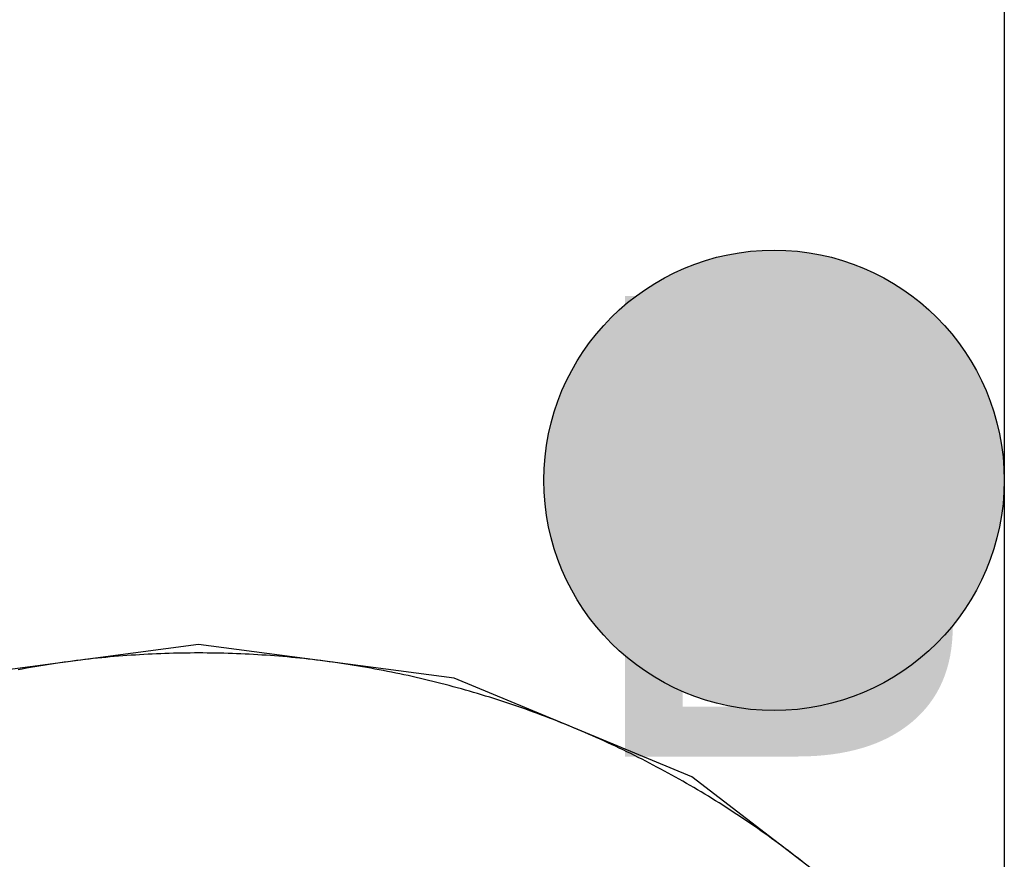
# Model space of a CAD drawing. Header units: millimetres. Extents: x -1.5 to 11.1, y -3 to 5.
# Tile 82 of 256: x 0.3422 to 0.385, y 2.1335 to 2.17. Entities that reach past the tile are written whole.
import ezdxf

# ---------------------------------------------------------------- set-up
doc = ezdxf.new("R2010")
doc.units = ezdxf.units.MM
doc.header["$MEASUREMENT"] = 0
for name, color, linetype, true_color in [('BottomLayer', 5, 'Continuous', 0x0000ff), ('DrillDrawing', 1, 'Continuous', 0xff0000), ('Metal_2', 7, 'Continuous', 0x7f0000), ('Metal_3', 7, 'Continuous', 0x3f7f00), ('TopLayer', 1, 'Continuous', 0xff0000)]:
    doc.layers.add(name, color=color, linetype=linetype, true_color=true_color)
doc.styles.add('textstyle660', font='txt')

msp = doc.modelspace()

# ---------------------------------------------------------------- hatches: boundary and pattern name
at = {"layer": 'BottomLayer', "true_color": 0x0000ff}
h = msp.add_hatch(color=5, dxfattribs=at)
edge = h.paths.add_edge_path(flags=0)
edge.add_arc((0.375, 2.15), 0.01, 0, 360)
at = {"layer": 'Metal_2', "true_color": 0x7f0000}
h = msp.add_hatch(color=16, dxfattribs=at)
edge = h.paths.add_edge_path(flags=0)
edge.add_arc((0.375, 2.15), 0.01, 0, 360)
at = {"layer": 'Metal_3', "true_color": 0x3f7f00}
h = msp.add_hatch(color=76, dxfattribs=at)
edge = h.paths.add_edge_path(flags=0)
edge.add_arc((0.375, 2.15), 0.01, 0, 360)
at = {"layer": 'TopLayer', "true_color": 0xff0000}
h = msp.add_hatch(color=1, dxfattribs=at)
edge = h.paths.add_edge_path(flags=0)
edge.add_arc((0.375, 2.15), 0.01, 0, 360)

# ---------------------------------------------------------------- linework, layer by layer
at = {"layer": 'BottomLayer'}
for p, q in [((0.35, 2.142867), (0.338905, 2.141406)), ((0.361095, 2.141406), (0.35, 2.142867)), ((0.371433, 2.137124), (0.361095, 2.141406)), ((0.380311, 2.130311), (0.371433, 2.137124))]:
    msp.add_line(p, q, dxfattribs=at)
at = {"layer": 'BottomLayer', "color": 5, "true_color": 0x0000ff}
msp.add_circle((0.375, 2.15), 0.01, dxfattribs=at)
at = {"layer": 'Metal_2'}
for p, q in [((0.346336, 2.142342), (0.346154, 2.142326)), ((0.346519, 2.142357), (0.346336, 2.142342)), ((0.346702, 2.142372), (0.346519, 2.142357)), ((0.346885, 2.142386), (0.346702, 2.142372)), ((0.347068, 2.142399), (0.346885, 2.142386)), ((0.347251, 2.142411), (0.347068, 2.142399)), ((0.347434, 2.142423), (0.347251, 2.142411)), ((0.347617, 2.142433), (0.347434, 2.142423)), ((0.3478, 2.142443), (0.347617, 2.142433)), ((0.347983, 2.142452), (0.3478, 2.142443)), ((0.348166, 2.14246), (0.347983, 2.142452)), ((0.34835, 2.142468), (0.348166, 2.14246)), ((0.348533, 2.142475), (0.34835, 2.142468)), ((0.348716, 2.142481), (0.348533, 2.142475)), ((0.3489, 2.142486), (0.348716, 2.142481)), ((0.349083, 2.14249), (0.3489, 2.142486)), ((0.349266, 2.142494), (0.349083, 2.14249)), ((0.34945, 2.142497), (0.349266, 2.142494)), ((0.349633, 2.142498), (0.34945, 2.142497)), ((0.349817, 2.1425), (0.349633, 2.142498)), ((0.35, 2.1425), (0.349817, 2.1425)), ((0.350183, 2.1425), (0.35, 2.1425)), ((0.350367, 2.142498), (0.350183, 2.1425)), ((0.35055, 2.142497), (0.350367, 2.142498)), ((0.350734, 2.142494), (0.35055, 2.142497)), ((0.350917, 2.14249), (0.350734, 2.142494)), ((0.3511, 2.142486), (0.350917, 2.14249)), ((0.351284, 2.142481), (0.3511, 2.142486)), ((0.351467, 2.142475), (0.351284, 2.142481)), ((0.35165, 2.142468), (0.351467, 2.142475)), ((0.351834, 2.14246), (0.35165, 2.142468)), ((0.352017, 2.142452), (0.351834, 2.14246)), ((0.3522, 2.142443), (0.352017, 2.142452)), ((0.352383, 2.142433), (0.3522, 2.142443)), ((0.352566, 2.142423), (0.352383, 2.142433)), ((0.352749, 2.142411), (0.352566, 2.142423)), ((0.352932, 2.142399), (0.352749, 2.142411)), ((0.353115, 2.142386), (0.352932, 2.142399)), ((0.353298, 2.142372), (0.353115, 2.142386)), ((0.353481, 2.142357), (0.353298, 2.142372)), ((0.353664, 2.142342), (0.353481, 2.142357)), ((0.353846, 2.142326), (0.353664, 2.142342)), ((0.343062, 2.14193), (0.342881, 2.1419)), ((0.343243, 2.14196), (0.343062, 2.14193)), ((0.343424, 2.141988), (0.343243, 2.14196)), ((0.343605, 2.142016), (0.343424, 2.141988)), ((0.343787, 2.142044), (0.343605, 2.142016)), ((0.343968, 2.14207), (0.343787, 2.142044)), ((0.34415, 2.142095), (0.343968, 2.14207)), ((0.344331, 2.14212), (0.34415, 2.142095)), ((0.344513, 2.142144), (0.344331, 2.14212)), ((0.344695, 2.142168), (0.344513, 2.142144)), ((0.344877, 2.14219), (0.344695, 2.142168)), ((0.345059, 2.142212), (0.344877, 2.14219)), ((0.345241, 2.142233), (0.345059, 2.142212)), ((0.345424, 2.142253), (0.345241, 2.142233)), ((0.345606, 2.142272), (0.345424, 2.142253)), ((0.345789, 2.142291), (0.345606, 2.142272)), ((0.345971, 2.142309), (0.345789, 2.142291)), ((0.346154, 2.142326), (0.345971, 2.142309)), ((0.354029, 2.142309), (0.353846, 2.142326)), ((0.354211, 2.142291), (0.354029, 2.142309)), ((0.354394, 2.142272), (0.354211, 2.142291)), ((0.354576, 2.142253), (0.354394, 2.142272)), ((0.354758, 2.142233), (0.354576, 2.142253)), ((0.354941, 2.142212), (0.354758, 2.142233)), ((0.355123, 2.14219), (0.354941, 2.142212)), ((0.355305, 2.142168), (0.355123, 2.14219)), ((0.355487, 2.142144), (0.355305, 2.142168)), ((0.355669, 2.14212), (0.355487, 2.142144)), ((0.35585, 2.142095), (0.355669, 2.14212)), ((0.356032, 2.14207), (0.35585, 2.142095)), ((0.356213, 2.142044), (0.356032, 2.14207)), ((0.356395, 2.142016), (0.356213, 2.142044)), ((0.356576, 2.141988), (0.356395, 2.142016)), ((0.356757, 2.14196), (0.356576, 2.141988)), ((0.356938, 2.14193), (0.356757, 2.14196)), ((0.357119, 2.1419), (0.356938, 2.14193)), ((0.342339, 2.141804), (0.342159, 2.14177)), ((0.34252, 2.141837), (0.342339, 2.141804)), ((0.3427, 2.141869), (0.34252, 2.141837)), ((0.342881, 2.1419), (0.3427, 2.141869)), ((0.3573, 2.141869), (0.357119, 2.1419)), ((0.35748, 2.141837), (0.3573, 2.141869)), ((0.357661, 2.141804), (0.35748, 2.141837)), ((0.357841, 2.14177), (0.357661, 2.141804)), ((0.358021, 2.141736), (0.357841, 2.14177)), ((0.358201, 2.141701), (0.358021, 2.141736)), ((0.358381, 2.141666), (0.358201, 2.141701)), ((0.358561, 2.141629), (0.358381, 2.141666)), ((0.358741, 2.141592), (0.358561, 2.141629)), ((0.35892, 2.141554), (0.358741, 2.141592)), ((0.359099, 2.141515), (0.35892, 2.141554)), ((0.359278, 2.141475), (0.359099, 2.141515)), ((0.359457, 2.141434), (0.359278, 2.141475)), ((0.359636, 2.141393), (0.359457, 2.141434)), ((0.359814, 2.141351), (0.359636, 2.141393)), ((0.359993, 2.141309), (0.359814, 2.141351)), ((0.360171, 2.141265), (0.359993, 2.141309)), ((0.360349, 2.141221), (0.360171, 2.141265)), ((0.360527, 2.141176), (0.360349, 2.141221)), ((0.360704, 2.14113), (0.360527, 2.141176)), ((0.360882, 2.141083), (0.360704, 2.14113)), ((0.361059, 2.141036), (0.360882, 2.141083)), ((0.361236, 2.140988), (0.361059, 2.141036)), ((0.361413, 2.140939), (0.361236, 2.140988)), ((0.361589, 2.14089), (0.361413, 2.140939)), ((0.361766, 2.140839), (0.361589, 2.14089)), ((0.361942, 2.140788), (0.361766, 2.140839)), ((0.362118, 2.140736), (0.361942, 2.140788)), ((0.362293, 2.140683), (0.362118, 2.140736)), ((0.362469, 2.14063), (0.362293, 2.140683)), ((0.362644, 2.140576), (0.362469, 2.14063)), ((0.362819, 2.140521), (0.362644, 2.140576)), ((0.362994, 2.140465), (0.362819, 2.140521)), ((0.363168, 2.140409), (0.362994, 2.140465)), ((0.363342, 2.140351), (0.363168, 2.140409)), ((0.363516, 2.140293), (0.363342, 2.140351)), ((0.36369, 2.140235), (0.363516, 2.140293)), ((0.363864, 2.140175), (0.36369, 2.140235)), ((0.364037, 2.140115), (0.363864, 2.140175)), ((0.36421, 2.140054), (0.364037, 2.140115)), ((0.364383, 2.139992), (0.36421, 2.140054)), ((0.364555, 2.13993), (0.364383, 2.139992)), ((0.364727, 2.139867), (0.364555, 2.13993)), ((0.364899, 2.139803), (0.364727, 2.139867)), ((0.365071, 2.139738), (0.364899, 2.139803)), ((0.365242, 2.139673), (0.365071, 2.139738)), ((0.365413, 2.139607), (0.365242, 2.139673)), ((0.365584, 2.13954), (0.365413, 2.139607)), ((0.365754, 2.139472), (0.365584, 2.13954)), ((0.365925, 2.139404), (0.365754, 2.139472)), ((0.366094, 2.139335), (0.365925, 2.139404)), ((0.366264, 2.139265), (0.366094, 2.139335)), ((0.366433, 2.139194), (0.366264, 2.139265)), ((0.366602, 2.139123), (0.366433, 2.139194)), ((0.366771, 2.139051), (0.366602, 2.139123)), ((0.366939, 2.138978), (0.366771, 2.139051)), ((0.367107, 2.138905), (0.366939, 2.138978)), ((0.367275, 2.138831), (0.367107, 2.138905)), ((0.367443, 2.138756), (0.367275, 2.138831)), ((0.36761, 2.13868), (0.367443, 2.138756)), ((0.367776, 2.138604), (0.36761, 2.13868)), ((0.367943, 2.138527), (0.367776, 2.138604)), ((0.368109, 2.138449), (0.367943, 2.138527)), ((0.368275, 2.138371), (0.368109, 2.138449)), ((0.36844, 2.138291), (0.368275, 2.138371)), ((0.368605, 2.138211), (0.36844, 2.138291)), ((0.36877, 2.138131), (0.368605, 2.138211)), ((0.368934, 2.138049), (0.36877, 2.138131)), ((0.369098, 2.137967), (0.368934, 2.138049)), ((0.369262, 2.137885), (0.369098, 2.137967)), ((0.369425, 2.137801), (0.369262, 2.137885)), ((0.369588, 2.137717), (0.369425, 2.137801)), ((0.369751, 2.137632), (0.369588, 2.137717)), ((0.369913, 2.137546), (0.369751, 2.137632)), ((0.370075, 2.13746), (0.369913, 2.137546)), ((0.370236, 2.137373), (0.370075, 2.13746)), ((0.370397, 2.137285), (0.370236, 2.137373)), ((0.370558, 2.137197), (0.370397, 2.137285)), ((0.370718, 2.137108), (0.370558, 2.137197)), ((0.370878, 2.137018), (0.370718, 2.137108)), ((0.371038, 2.136928), (0.370878, 2.137018)), ((0.371197, 2.136837), (0.371038, 2.136928)), ((0.371356, 2.136745), (0.371197, 2.136837)), ((0.371514, 2.136652), (0.371356, 2.136745)), ((0.371672, 2.136559), (0.371514, 2.136652)), ((0.37183, 2.136465), (0.371672, 2.136559)), ((0.371987, 2.136371), (0.37183, 2.136465)), ((0.372144, 2.136276), (0.371987, 2.136371)), ((0.3723, 2.13618), (0.372144, 2.136276)), ((0.372456, 2.136083), (0.3723, 2.13618)), ((0.372611, 2.135986), (0.372456, 2.136083)), ((0.372767, 2.135888), (0.372611, 2.135986)), ((0.372921, 2.135789), (0.372767, 2.135888)), ((0.373075, 2.13569), (0.372921, 2.135789)), ((0.373229, 2.13559), (0.373075, 2.13569)), ((0.373383, 2.13549), (0.373229, 2.13559)), ((0.373536, 2.135388), (0.373383, 2.13549)), ((0.373688, 2.135286), (0.373536, 2.135388)), ((0.37384, 2.135184), (0.373688, 2.135286)), ((0.373992, 2.135081), (0.37384, 2.135184)), ((0.374143, 2.134977), (0.373992, 2.135081)), ((0.374294, 2.134872), (0.374143, 2.134977)), ((0.374444, 2.134767), (0.374294, 2.134872)), ((0.374594, 2.134661), (0.374444, 2.134767)), ((0.374743, 2.134555), (0.374594, 2.134661)), ((0.374892, 2.134448), (0.374743, 2.134555)), ((0.37504, 2.13434), (0.374892, 2.134448)), ((0.375188, 2.134232), (0.37504, 2.13434)), ((0.375336, 2.134123), (0.375188, 2.134232)), ((0.375483, 2.134013), (0.375336, 2.134123)), ((0.375629, 2.133903), (0.375483, 2.134013)), ((0.375775, 2.133792), (0.375629, 2.133903)), ((0.375921, 2.13368), (0.375775, 2.133792)), ((0.376066, 2.133568), (0.375921, 2.13368)), ((0.376211, 2.133455), (0.376066, 2.133568))]:
    msp.add_line(p, q, dxfattribs=at)
at = {"layer": 'Metal_2', "color": 16, "true_color": 0x7f0000}
msp.add_circle((0.375, 2.15), 0.01, dxfattribs=at)
at = {"layer": 'Metal_3'}
for p, q in [((0.385, 2.7), (0.385, 2.13211)), ((0.346336, 2.142342), (0.346154, 2.142326)), ((0.346519, 2.142357), (0.346336, 2.142342)), ((0.346702, 2.142372), (0.346519, 2.142357)), ((0.346885, 2.142386), (0.346702, 2.142372)), ((0.347068, 2.142399), (0.346885, 2.142386)), ((0.347251, 2.142411), (0.347068, 2.142399)), ((0.347434, 2.142423), (0.347251, 2.142411)), ((0.347617, 2.142433), (0.347434, 2.142423)), ((0.3478, 2.142443), (0.347617, 2.142433)), ((0.347983, 2.142452), (0.3478, 2.142443)), ((0.348166, 2.14246), (0.347983, 2.142452)), ((0.34835, 2.142468), (0.348166, 2.14246)), ((0.348533, 2.142475), (0.34835, 2.142468)), ((0.348716, 2.142481), (0.348533, 2.142475)), ((0.3489, 2.142486), (0.348716, 2.142481)), ((0.349083, 2.14249), (0.3489, 2.142486)), ((0.349266, 2.142494), (0.349083, 2.14249)), ((0.34945, 2.142497), (0.349266, 2.142494)), ((0.349633, 2.142498), (0.34945, 2.142497)), ((0.349817, 2.1425), (0.349633, 2.142498)), ((0.35, 2.1425), (0.349817, 2.1425)), ((0.350183, 2.1425), (0.35, 2.1425)), ((0.350367, 2.142498), (0.350183, 2.1425)), ((0.35055, 2.142497), (0.350367, 2.142498)), ((0.350734, 2.142494), (0.35055, 2.142497)), ((0.350917, 2.14249), (0.350734, 2.142494)), ((0.3511, 2.142486), (0.350917, 2.14249)), ((0.351284, 2.142481), (0.3511, 2.142486)), ((0.351467, 2.142475), (0.351284, 2.142481)), ((0.35165, 2.142468), (0.351467, 2.142475)), ((0.351834, 2.14246), (0.35165, 2.142468)), ((0.352017, 2.142452), (0.351834, 2.14246)), ((0.3522, 2.142443), (0.352017, 2.142452)), ((0.352383, 2.142433), (0.3522, 2.142443)), ((0.352566, 2.142423), (0.352383, 2.142433)), ((0.352749, 2.142411), (0.352566, 2.142423)), ((0.352932, 2.142399), (0.352749, 2.142411)), ((0.353115, 2.142386), (0.352932, 2.142399)), ((0.353298, 2.142372), (0.353115, 2.142386)), ((0.353481, 2.142357), (0.353298, 2.142372)), ((0.353664, 2.142342), (0.353481, 2.142357)), ((0.353846, 2.142326), (0.353664, 2.142342)), ((0.343062, 2.14193), (0.342881, 2.1419)), ((0.343243, 2.14196), (0.343062, 2.14193)), ((0.343424, 2.141988), (0.343243, 2.14196)), ((0.343605, 2.142016), (0.343424, 2.141988)), ((0.343787, 2.142044), (0.343605, 2.142016)), ((0.343968, 2.14207), (0.343787, 2.142044)), ((0.34415, 2.142095), (0.343968, 2.14207)), ((0.344331, 2.14212), (0.34415, 2.142095)), ((0.344513, 2.142144), (0.344331, 2.14212)), ((0.344695, 2.142168), (0.344513, 2.142144)), ((0.344877, 2.14219), (0.344695, 2.142168)), ((0.345059, 2.142212), (0.344877, 2.14219)), ((0.345241, 2.142233), (0.345059, 2.142212)), ((0.345424, 2.142253), (0.345241, 2.142233)), ((0.345606, 2.142272), (0.345424, 2.142253)), ((0.345789, 2.142291), (0.345606, 2.142272)), ((0.345971, 2.142309), (0.345789, 2.142291)), ((0.346154, 2.142326), (0.345971, 2.142309)), ((0.354029, 2.142309), (0.353846, 2.142326)), ((0.354211, 2.142291), (0.354029, 2.142309)), ((0.354394, 2.142272), (0.354211, 2.142291)), ((0.354576, 2.142253), (0.354394, 2.142272)), ((0.354758, 2.142233), (0.354576, 2.142253)), ((0.354941, 2.142212), (0.354758, 2.142233)), ((0.355123, 2.14219), (0.354941, 2.142212)), ((0.355305, 2.142168), (0.355123, 2.14219)), ((0.355487, 2.142144), (0.355305, 2.142168)), ((0.355669, 2.14212), (0.355487, 2.142144)), ((0.35585, 2.142095), (0.355669, 2.14212)), ((0.356032, 2.14207), (0.35585, 2.142095)), ((0.356213, 2.142044), (0.356032, 2.14207)), ((0.356395, 2.142016), (0.356213, 2.142044)), ((0.356576, 2.141988), (0.356395, 2.142016)), ((0.356757, 2.14196), (0.356576, 2.141988)), ((0.356938, 2.14193), (0.356757, 2.14196)), ((0.357119, 2.1419), (0.356938, 2.14193)), ((0.342339, 2.141804), (0.342159, 2.14177)), ((0.34252, 2.141837), (0.342339, 2.141804)), ((0.3427, 2.141869), (0.34252, 2.141837)), ((0.342881, 2.1419), (0.3427, 2.141869)), ((0.3573, 2.141869), (0.357119, 2.1419)), ((0.35748, 2.141837), (0.3573, 2.141869)), ((0.357661, 2.141804), (0.35748, 2.141837)), ((0.357841, 2.14177), (0.357661, 2.141804)), ((0.358021, 2.141736), (0.357841, 2.14177)), ((0.358201, 2.141701), (0.358021, 2.141736)), ((0.358381, 2.141666), (0.358201, 2.141701)), ((0.358561, 2.141629), (0.358381, 2.141666)), ((0.358741, 2.141592), (0.358561, 2.141629)), ((0.35892, 2.141554), (0.358741, 2.141592)), ((0.359099, 2.141515), (0.35892, 2.141554)), ((0.359278, 2.141475), (0.359099, 2.141515)), ((0.359457, 2.141434), (0.359278, 2.141475)), ((0.359636, 2.141393), (0.359457, 2.141434)), ((0.359814, 2.141351), (0.359636, 2.141393)), ((0.359993, 2.141309), (0.359814, 2.141351)), ((0.360171, 2.141265), (0.359993, 2.141309)), ((0.360349, 2.141221), (0.360171, 2.141265)), ((0.360527, 2.141176), (0.360349, 2.141221)), ((0.360704, 2.14113), (0.360527, 2.141176)), ((0.360882, 2.141083), (0.360704, 2.14113)), ((0.361059, 2.141036), (0.360882, 2.141083)), ((0.361236, 2.140988), (0.361059, 2.141036)), ((0.361413, 2.140939), (0.361236, 2.140988)), ((0.361589, 2.14089), (0.361413, 2.140939)), ((0.361766, 2.140839), (0.361589, 2.14089)), ((0.361942, 2.140788), (0.361766, 2.140839)), ((0.362118, 2.140736), (0.361942, 2.140788)), ((0.362293, 2.140683), (0.362118, 2.140736)), ((0.362469, 2.14063), (0.362293, 2.140683)), ((0.362644, 2.140576), (0.362469, 2.14063)), ((0.362819, 2.140521), (0.362644, 2.140576)), ((0.362994, 2.140465), (0.362819, 2.140521)), ((0.363168, 2.140409), (0.362994, 2.140465)), ((0.363342, 2.140351), (0.363168, 2.140409)), ((0.363516, 2.140293), (0.363342, 2.140351)), ((0.36369, 2.140235), (0.363516, 2.140293)), ((0.363864, 2.140175), (0.36369, 2.140235)), ((0.364037, 2.140115), (0.363864, 2.140175)), ((0.36421, 2.140054), (0.364037, 2.140115)), ((0.364383, 2.139992), (0.36421, 2.140054)), ((0.364555, 2.13993), (0.364383, 2.139992)), ((0.364727, 2.139867), (0.364555, 2.13993)), ((0.364899, 2.139803), (0.364727, 2.139867)), ((0.365071, 2.139738), (0.364899, 2.139803)), ((0.365242, 2.139673), (0.365071, 2.139738)), ((0.365413, 2.139607), (0.365242, 2.139673)), ((0.365584, 2.13954), (0.365413, 2.139607)), ((0.365754, 2.139472), (0.365584, 2.13954)), ((0.365925, 2.139404), (0.365754, 2.139472)), ((0.366094, 2.139335), (0.365925, 2.139404)), ((0.366264, 2.139265), (0.366094, 2.139335)), ((0.366433, 2.139194), (0.366264, 2.139265)), ((0.366602, 2.139123), (0.366433, 2.139194)), ((0.366771, 2.139051), (0.366602, 2.139123)), ((0.366939, 2.138978), (0.366771, 2.139051)), ((0.367107, 2.138905), (0.366939, 2.138978)), ((0.367275, 2.138831), (0.367107, 2.138905)), ((0.367443, 2.138756), (0.367275, 2.138831)), ((0.36761, 2.13868), (0.367443, 2.138756)), ((0.367776, 2.138604), (0.36761, 2.13868)), ((0.367943, 2.138527), (0.367776, 2.138604)), ((0.368109, 2.138449), (0.367943, 2.138527)), ((0.368275, 2.138371), (0.368109, 2.138449)), ((0.36844, 2.138291), (0.368275, 2.138371)), ((0.368605, 2.138211), (0.36844, 2.138291)), ((0.36877, 2.138131), (0.368605, 2.138211)), ((0.368934, 2.138049), (0.36877, 2.138131)), ((0.369098, 2.137967), (0.368934, 2.138049)), ((0.369262, 2.137885), (0.369098, 2.137967)), ((0.369425, 2.137801), (0.369262, 2.137885)), ((0.369588, 2.137717), (0.369425, 2.137801)), ((0.369751, 2.137632), (0.369588, 2.137717)), ((0.369913, 2.137546), (0.369751, 2.137632)), ((0.370075, 2.13746), (0.369913, 2.137546)), ((0.370236, 2.137373), (0.370075, 2.13746)), ((0.370397, 2.137285), (0.370236, 2.137373)), ((0.370558, 2.137197), (0.370397, 2.137285)), ((0.370718, 2.137108), (0.370558, 2.137197)), ((0.370878, 2.137018), (0.370718, 2.137108)), ((0.371038, 2.136928), (0.370878, 2.137018)), ((0.371197, 2.136837), (0.371038, 2.136928)), ((0.371356, 2.136745), (0.371197, 2.136837)), ((0.371514, 2.136652), (0.371356, 2.136745)), ((0.371672, 2.136559), (0.371514, 2.136652)), ((0.37183, 2.136465), (0.371672, 2.136559)), ((0.371987, 2.136371), (0.37183, 2.136465)), ((0.372144, 2.136276), (0.371987, 2.136371)), ((0.3723, 2.13618), (0.372144, 2.136276)), ((0.372456, 2.136083), (0.3723, 2.13618)), ((0.372611, 2.135986), (0.372456, 2.136083)), ((0.372767, 2.135888), (0.372611, 2.135986)), ((0.372921, 2.135789), (0.372767, 2.135888)), ((0.373075, 2.13569), (0.372921, 2.135789)), ((0.373229, 2.13559), (0.373075, 2.13569)), ((0.373383, 2.13549), (0.373229, 2.13559)), ((0.373536, 2.135388), (0.373383, 2.13549)), ((0.373688, 2.135286), (0.373536, 2.135388)), ((0.37384, 2.135184), (0.373688, 2.135286)), ((0.373992, 2.135081), (0.37384, 2.135184)), ((0.374143, 2.134977), (0.373992, 2.135081)), ((0.374294, 2.134872), (0.374143, 2.134977)), ((0.374444, 2.134767), (0.374294, 2.134872)), ((0.374594, 2.134661), (0.374444, 2.134767)), ((0.374743, 2.134555), (0.374594, 2.134661)), ((0.374892, 2.134448), (0.374743, 2.134555)), ((0.37504, 2.13434), (0.374892, 2.134448)), ((0.375188, 2.134232), (0.37504, 2.13434)), ((0.375336, 2.134123), (0.375188, 2.134232)), ((0.375483, 2.134013), (0.375336, 2.134123)), ((0.375629, 2.133903), (0.375483, 2.134013)), ((0.375775, 2.133792), (0.375629, 2.133903)), ((0.375921, 2.13368), (0.375775, 2.133792)), ((0.376066, 2.133568), (0.375921, 2.13368)), ((0.376211, 2.133455), (0.376066, 2.133568))]:
    msp.add_line(p, q, dxfattribs=at)
at = {"layer": 'Metal_3', "color": 76, "true_color": 0x3f7f00}
msp.add_circle((0.375, 2.15), 0.01, dxfattribs=at)
at = {"layer": 'TopLayer'}
for p, q in [((0.346336, 2.142342), (0.346154, 2.142326)), ((0.346519, 2.142357), (0.346336, 2.142342)), ((0.346702, 2.142372), (0.346519, 2.142357)), ((0.346885, 2.142386), (0.346702, 2.142372)), ((0.347068, 2.142399), (0.346885, 2.142386)), ((0.347251, 2.142411), (0.347068, 2.142399)), ((0.347434, 2.142423), (0.347251, 2.142411)), ((0.347617, 2.142433), (0.347434, 2.142423)), ((0.3478, 2.142443), (0.347617, 2.142433)), ((0.347983, 2.142452), (0.3478, 2.142443)), ((0.348166, 2.14246), (0.347983, 2.142452)), ((0.34835, 2.142468), (0.348166, 2.14246)), ((0.348533, 2.142475), (0.34835, 2.142468)), ((0.348716, 2.142481), (0.348533, 2.142475)), ((0.3489, 2.142486), (0.348716, 2.142481)), ((0.349083, 2.14249), (0.3489, 2.142486)), ((0.349266, 2.142494), (0.349083, 2.14249)), ((0.34945, 2.142497), (0.349266, 2.142494)), ((0.349633, 2.142498), (0.34945, 2.142497)), ((0.349817, 2.1425), (0.349633, 2.142498)), ((0.35, 2.1425), (0.349817, 2.1425)), ((0.350183, 2.1425), (0.35, 2.1425)), ((0.350367, 2.142498), (0.350183, 2.1425)), ((0.35055, 2.142497), (0.350367, 2.142498)), ((0.350734, 2.142494), (0.35055, 2.142497)), ((0.350917, 2.14249), (0.350734, 2.142494)), ((0.3511, 2.142486), (0.350917, 2.14249)), ((0.351284, 2.142481), (0.3511, 2.142486)), ((0.351467, 2.142475), (0.351284, 2.142481)), ((0.35165, 2.142468), (0.351467, 2.142475)), ((0.351834, 2.14246), (0.35165, 2.142468)), ((0.352017, 2.142452), (0.351834, 2.14246)), ((0.3522, 2.142443), (0.352017, 2.142452)), ((0.352383, 2.142433), (0.3522, 2.142443)), ((0.352566, 2.142423), (0.352383, 2.142433)), ((0.352749, 2.142411), (0.352566, 2.142423)), ((0.352932, 2.142399), (0.352749, 2.142411)), ((0.353115, 2.142386), (0.352932, 2.142399)), ((0.353298, 2.142372), (0.353115, 2.142386)), ((0.353481, 2.142357), (0.353298, 2.142372)), ((0.353664, 2.142342), (0.353481, 2.142357)), ((0.353846, 2.142326), (0.353664, 2.142342)), ((0.343062, 2.14193), (0.342881, 2.1419)), ((0.343243, 2.14196), (0.343062, 2.14193)), ((0.343424, 2.141988), (0.343243, 2.14196)), ((0.343605, 2.142016), (0.343424, 2.141988)), ((0.343787, 2.142044), (0.343605, 2.142016)), ((0.343968, 2.14207), (0.343787, 2.142044)), ((0.34415, 2.142095), (0.343968, 2.14207)), ((0.344331, 2.14212), (0.34415, 2.142095)), ((0.344513, 2.142144), (0.344331, 2.14212)), ((0.344695, 2.142168), (0.344513, 2.142144)), ((0.344877, 2.14219), (0.344695, 2.142168)), ((0.345059, 2.142212), (0.344877, 2.14219)), ((0.345241, 2.142233), (0.345059, 2.142212)), ((0.345424, 2.142253), (0.345241, 2.142233)), ((0.345606, 2.142272), (0.345424, 2.142253)), ((0.345789, 2.142291), (0.345606, 2.142272)), ((0.345971, 2.142309), (0.345789, 2.142291)), ((0.346154, 2.142326), (0.345971, 2.142309)), ((0.354029, 2.142309), (0.353846, 2.142326)), ((0.354211, 2.142291), (0.354029, 2.142309)), ((0.354394, 2.142272), (0.354211, 2.142291)), ((0.354576, 2.142253), (0.354394, 2.142272)), ((0.354758, 2.142233), (0.354576, 2.142253)), ((0.354941, 2.142212), (0.354758, 2.142233)), ((0.355123, 2.14219), (0.354941, 2.142212)), ((0.355305, 2.142168), (0.355123, 2.14219)), ((0.355487, 2.142144), (0.355305, 2.142168)), ((0.355669, 2.14212), (0.355487, 2.142144)), ((0.35585, 2.142095), (0.355669, 2.14212)), ((0.356032, 2.14207), (0.35585, 2.142095)), ((0.356213, 2.142044), (0.356032, 2.14207)), ((0.356395, 2.142016), (0.356213, 2.142044)), ((0.356576, 2.141988), (0.356395, 2.142016)), ((0.356757, 2.14196), (0.356576, 2.141988)), ((0.356938, 2.14193), (0.356757, 2.14196)), ((0.357119, 2.1419), (0.356938, 2.14193)), ((0.342339, 2.141804), (0.342159, 2.14177)), ((0.34252, 2.141837), (0.342339, 2.141804)), ((0.3427, 2.141869), (0.34252, 2.141837)), ((0.342881, 2.1419), (0.3427, 2.141869)), ((0.3573, 2.141869), (0.357119, 2.1419)), ((0.35748, 2.141837), (0.3573, 2.141869)), ((0.357661, 2.141804), (0.35748, 2.141837)), ((0.357841, 2.14177), (0.357661, 2.141804)), ((0.358021, 2.141736), (0.357841, 2.14177)), ((0.358201, 2.141701), (0.358021, 2.141736)), ((0.358381, 2.141666), (0.358201, 2.141701)), ((0.358561, 2.141629), (0.358381, 2.141666)), ((0.358741, 2.141592), (0.358561, 2.141629)), ((0.35892, 2.141554), (0.358741, 2.141592)), ((0.359099, 2.141515), (0.35892, 2.141554)), ((0.359278, 2.141475), (0.359099, 2.141515)), ((0.359457, 2.141434), (0.359278, 2.141475)), ((0.359636, 2.141393), (0.359457, 2.141434)), ((0.359814, 2.141351), (0.359636, 2.141393)), ((0.359993, 2.141309), (0.359814, 2.141351)), ((0.360171, 2.141265), (0.359993, 2.141309)), ((0.360349, 2.141221), (0.360171, 2.141265)), ((0.360527, 2.141176), (0.360349, 2.141221)), ((0.360704, 2.14113), (0.360527, 2.141176)), ((0.360882, 2.141083), (0.360704, 2.14113)), ((0.361059, 2.141036), (0.360882, 2.141083)), ((0.361236, 2.140988), (0.361059, 2.141036)), ((0.361413, 2.140939), (0.361236, 2.140988)), ((0.361589, 2.14089), (0.361413, 2.140939)), ((0.361766, 2.140839), (0.361589, 2.14089)), ((0.361942, 2.140788), (0.361766, 2.140839)), ((0.362118, 2.140736), (0.361942, 2.140788)), ((0.362293, 2.140683), (0.362118, 2.140736)), ((0.362469, 2.14063), (0.362293, 2.140683)), ((0.362644, 2.140576), (0.362469, 2.14063)), ((0.362819, 2.140521), (0.362644, 2.140576)), ((0.362994, 2.140465), (0.362819, 2.140521)), ((0.363168, 2.140409), (0.362994, 2.140465)), ((0.363342, 2.140351), (0.363168, 2.140409)), ((0.363516, 2.140293), (0.363342, 2.140351)), ((0.36369, 2.140235), (0.363516, 2.140293)), ((0.363864, 2.140175), (0.36369, 2.140235)), ((0.364037, 2.140115), (0.363864, 2.140175)), ((0.36421, 2.140054), (0.364037, 2.140115)), ((0.364383, 2.139992), (0.36421, 2.140054)), ((0.364555, 2.13993), (0.364383, 2.139992)), ((0.364727, 2.139867), (0.364555, 2.13993)), ((0.364899, 2.139803), (0.364727, 2.139867)), ((0.365071, 2.139738), (0.364899, 2.139803)), ((0.365242, 2.139673), (0.365071, 2.139738)), ((0.365413, 2.139607), (0.365242, 2.139673)), ((0.365584, 2.13954), (0.365413, 2.139607)), ((0.365754, 2.139472), (0.365584, 2.13954)), ((0.365925, 2.139404), (0.365754, 2.139472)), ((0.366094, 2.139335), (0.365925, 2.139404)), ((0.366264, 2.139265), (0.366094, 2.139335)), ((0.366433, 2.139194), (0.366264, 2.139265)), ((0.366602, 2.139123), (0.366433, 2.139194)), ((0.366771, 2.139051), (0.366602, 2.139123)), ((0.366939, 2.138978), (0.366771, 2.139051)), ((0.367107, 2.138905), (0.366939, 2.138978)), ((0.367275, 2.138831), (0.367107, 2.138905)), ((0.367443, 2.138756), (0.367275, 2.138831)), ((0.36761, 2.13868), (0.367443, 2.138756)), ((0.367776, 2.138604), (0.36761, 2.13868)), ((0.367943, 2.138527), (0.367776, 2.138604)), ((0.368109, 2.138449), (0.367943, 2.138527)), ((0.368275, 2.138371), (0.368109, 2.138449)), ((0.36844, 2.138291), (0.368275, 2.138371)), ((0.368605, 2.138211), (0.36844, 2.138291)), ((0.36877, 2.138131), (0.368605, 2.138211)), ((0.368934, 2.138049), (0.36877, 2.138131)), ((0.369098, 2.137967), (0.368934, 2.138049)), ((0.369262, 2.137885), (0.369098, 2.137967)), ((0.369425, 2.137801), (0.369262, 2.137885)), ((0.369588, 2.137717), (0.369425, 2.137801)), ((0.369751, 2.137632), (0.369588, 2.137717)), ((0.369913, 2.137546), (0.369751, 2.137632)), ((0.370075, 2.13746), (0.369913, 2.137546)), ((0.370236, 2.137373), (0.370075, 2.13746)), ((0.370397, 2.137285), (0.370236, 2.137373)), ((0.370558, 2.137197), (0.370397, 2.137285)), ((0.370718, 2.137108), (0.370558, 2.137197)), ((0.370878, 2.137018), (0.370718, 2.137108)), ((0.371038, 2.136928), (0.370878, 2.137018)), ((0.371197, 2.136837), (0.371038, 2.136928)), ((0.371356, 2.136745), (0.371197, 2.136837)), ((0.371514, 2.136652), (0.371356, 2.136745)), ((0.371672, 2.136559), (0.371514, 2.136652)), ((0.37183, 2.136465), (0.371672, 2.136559)), ((0.371987, 2.136371), (0.37183, 2.136465)), ((0.372144, 2.136276), (0.371987, 2.136371)), ((0.3723, 2.13618), (0.372144, 2.136276)), ((0.372456, 2.136083), (0.3723, 2.13618)), ((0.372611, 2.135986), (0.372456, 2.136083)), ((0.372767, 2.135888), (0.372611, 2.135986)), ((0.372921, 2.135789), (0.372767, 2.135888)), ((0.373075, 2.13569), (0.372921, 2.135789)), ((0.373229, 2.13559), (0.373075, 2.13569)), ((0.373383, 2.13549), (0.373229, 2.13559)), ((0.373536, 2.135388), (0.373383, 2.13549)), ((0.373688, 2.135286), (0.373536, 2.135388)), ((0.37384, 2.135184), (0.373688, 2.135286)), ((0.373992, 2.135081), (0.37384, 2.135184)), ((0.374143, 2.134977), (0.373992, 2.135081)), ((0.374294, 2.134872), (0.374143, 2.134977)), ((0.374444, 2.134767), (0.374294, 2.134872)), ((0.374594, 2.134661), (0.374444, 2.134767)), ((0.374743, 2.134555), (0.374594, 2.134661)), ((0.374892, 2.134448), (0.374743, 2.134555)), ((0.37504, 2.13434), (0.374892, 2.134448)), ((0.375188, 2.134232), (0.37504, 2.13434)), ((0.375336, 2.134123), (0.375188, 2.134232)), ((0.375483, 2.134013), (0.375336, 2.134123)), ((0.375629, 2.133903), (0.375483, 2.134013)), ((0.375775, 2.133792), (0.375629, 2.133903)), ((0.375921, 2.13368), (0.375775, 2.133792)), ((0.376066, 2.133568), (0.375921, 2.13368)), ((0.376211, 2.133455), (0.376066, 2.133568))]:
    msp.add_line(p, q, dxfattribs=at)
at = {"layer": 'TopLayer', "color": 1, "true_color": 0xff0000}
msp.add_circle((0.375, 2.15), 0.01, dxfattribs=at)

# ---------------------------------------------------------------- texts
at = {"layer": 'DrillDrawing', "style": 'textstyle660'}
msp.add_text('B', height=0.02, dxfattribs=at).set_placement((0.366335, 2.138003))

doc.saveas('drawing.dxf')
